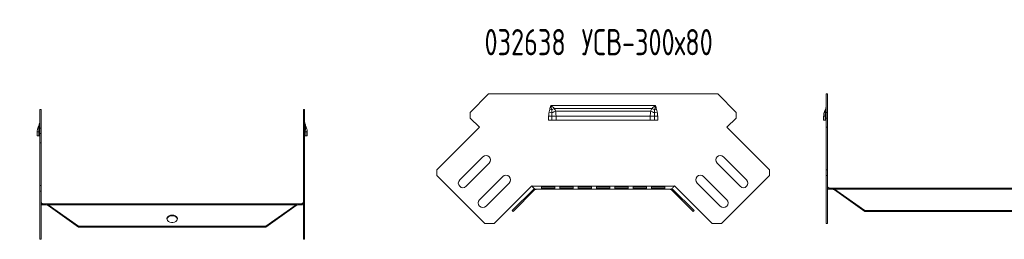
# Model space of a CAD drawing. Header units: millimetres. Extents: x -110 to 3011, y -971 to 757.
# Tile 11 of 13: x 1589 to 2341, y -64 to 103. Entities that reach past the tile are written whole.
import ezdxf

# ---------------------------------------------------------------- set-up
doc = ezdxf.new("R2010")
doc.units = ezdxf.units.MM
doc.styles.add('SLDTEXTSTYLE4', font='TXT', dxfattribs={"width": 0.7, "bigfont": 'bigfont'})

msp = doc.modelspace()

# ---------------------------------------------------------------- linework, layer by layer
at = {"color": 7, "linetype": 'Continuous', "lineweight": 15}
for p, q in [((1933.23, 32.34), (1947.37, 46.48)), ((1947.37, 46.48), (2122.26, 46.48)), ((2122.26, 46.48), (2136.4, 32.34)), ((2205.17, 46.48), (2206.07, 46.48)), ((2205.17, 46.48), (2205.17, 32.34)), ((2206.07, 46.48), (2206.07, 32.34)), ((1994.82, 37.69), (2074.82, 37.69)), ((1604.73, 34.55), (1605.63, 34.55)), ((1604.73, 34.55), (1604.73, 20.4)), ((1605.63, 34.55), (1605.63, 20.4)), ((1806.83, 34.55), (1805.93, 34.55)), ((1805.93, 20.4), (1805.93, 34.55)), ((1806.83, 20.4), (1806.83, 34.55)), ((1933.23, 32.34), (1933.23, 28.1)), ((1993.48, 32.48), (1995.69, 32.01)), ((1994.01, 34.68), (1995.53, 34.23)), ((1997.48, 35.48), (2072.15, 35.48)), ((1998.53, 33.25), (2071.1, 33.25)), ((2073.94, 32.01), (2076.16, 32.48)), ((2074.1, 34.23), (2075.62, 34.68)), ((2136.4, 28.1), (2136.4, 32.34)), ((2205.17, 32.34), (2206.07, 32.34)), ((2205.17, 28.1), (2205.17, 32.34)), ((2206.07, 32.34), (2206.07, 28.1)), ((1940.3, 21.03), (1933.23, 28.1)), ((1993.19, 29.58), (1995.66, 29.58)), ((1993.19, 26.48), (1993.19, 29.58)), ((1995.66, 26.48), (1993.19, 26.48)), ((1995.66, 29.58), (1998.82, 29.58)), ((1995.66, 29.58), (1995.66, 26.48)), ((1998.82, 26.48), (1995.66, 26.48)), ((1998.82, 29.58), (2070.82, 29.58)), ((1998.82, 29.58), (1998.82, 26.48)), ((1998.82, 26.48), (2070.82, 26.48)), ((2070.82, 26.48), (2070.82, 29.58)), ((2070.82, 29.58), (2073.97, 29.58)), ((2073.97, 26.48), (2070.82, 26.48)), ((2073.97, 26.48), (2073.97, 29.58)), ((2073.97, 29.58), (2076.44, 29.58)), ((2076.44, 26.48), (2073.97, 26.48)), ((2076.44, 29.58), (2076.44, 26.48)), ((2136.4, 28.1), (2129.33, 21.03)), ((2203.17, 29.58), (2204.29, 29.58)), ((2203.17, 26.48), (2203.17, 29.58)), ((2204.29, 26.48), (2203.17, 26.48)), ((2204.29, 29.58), (2205.17, 29.58)), ((2204.29, 26.48), (2204.29, 29.58)), ((2205.17, 26.48), (2204.29, 26.48)), ((2206.07, 28.1), (2205.17, 28.1)), ((2205.17, 28.1), (2205.17, 21.03)), ((2206.07, 28.1), (2206.07, 21.03)), ((1602.73, 17.64), (1603.85, 17.64)), ((1602.73, 14.55), (1602.73, 17.64)), ((1603.85, 17.64), (1604.73, 17.64)), ((1603.85, 14.55), (1603.85, 17.64)), ((1604.73, 20.4), (1605.63, 20.4)), ((1604.73, 16.16), (1604.73, 20.4)), ((1605.63, 16.16), (1604.73, 16.16)), ((1604.73, 16.16), (1604.73, 9.09)), ((1605.63, 20.4), (1605.63, 16.16)), ((1605.63, 16.16), (1605.63, 9.09)), ((1805.93, 20.4), (1806.83, 20.4)), ((1805.93, 16.16), (1805.93, 20.4)), ((1806.83, 16.16), (1805.93, 16.16)), ((1805.93, 9.09), (1805.93, 16.16)), ((1806.83, 20.4), (1806.83, 16.16)), ((1806.83, 17.64), (1807.7, 17.64)), ((1806.83, 9.09), (1806.83, 16.16)), ((1807.7, 17.64), (1807.7, 14.55)), ((1807.7, 17.64), (1808.83, 17.64)), ((1808.83, 17.64), (1808.83, 14.55)), ((1907.77, -11.5), (1940.3, 21.03)), ((2129.33, 21.03), (2161.86, -11.5)), ((2205.17, 21.03), (2206.07, 21.03)), ((2205.17, 21.03), (2205.17, -11.5)), ((2206.07, 21.03), (2206.07, -11.5)), ((1603.85, 14.55), (1602.73, 14.55)), ((1604.73, 14.55), (1603.85, 14.55)), ((1604.73, 9.09), (1605.63, 9.09)), ((1604.73, 9.09), (1604.73, -23.44)), ((1605.63, 9.09), (1605.63, -23.44)), ((1806.83, 9.09), (1805.93, 9.09)), ((1805.93, -23.44), (1805.93, 9.09)), ((1807.7, 14.55), (1806.83, 14.55)), ((1806.83, -23.44), (1806.83, 9.09)), ((1808.83, 14.55), (1807.7, 14.55)), ((1942.94, -1.41), (1925.26, -19.09)), ((1930.21, -24.04), (1947.89, -6.36)), ((2121.74, -6.36), (2139.42, -24.04)), ((2144.37, -19.09), (2126.69, -1.41)), ((1907.77, -11.5), (1907.77, -15.74)), ((2161.86, -15.74), (2161.86, -11.5)), ((2205.17, -11.5), (2206.07, -11.5)), ((2205.17, -15.74), (2205.17, -11.5)), ((2206.07, -11.5), (2206.07, -15.74)), ((1944.57, -52.54), (1907.77, -15.74)), ((1958.14, -16.62), (1940.47, -34.29)), ((1945.41, -39.24), (1963.09, -21.57)), ((2106.54, -21.57), (2124.22, -39.24)), ((2129.17, -34.29), (2111.49, -16.62)), ((2161.86, -15.74), (2125.06, -52.54)), ((2206.07, -15.74), (2205.17, -15.74)), ((2205.17, -15.74), (2205.17, -52.54)), ((2206.07, -15.74), (2206.07, -52.54)), ((1604.73, -23.44), (1605.63, -23.44)), ((1604.73, -27.68), (1604.73, -23.44)), ((1605.63, -27.68), (1604.73, -27.68)), ((1604.73, -27.68), (1604.73, -64.48)), ((1605.63, -23.44), (1605.63, -27.68)), ((1605.63, -27.68), (1605.63, -64.48)), ((1805.93, -27.68), (1805.93, -23.44)), ((1805.93, -23.44), (1806.83, -23.44)), ((1806.83, -27.68), (1805.93, -27.68)), ((1805.93, -64.48), (1805.93, -27.68)), ((1806.83, -23.44), (1806.83, -27.68)), ((1806.83, -64.48), (1806.83, -27.68)), ((1980.44, -23.74), (1951.64, -52.54)), ((1965.46, -42.54), (1981.88, -26.11)), ((1966.09, -43.17), (1982.52, -26.75)), ((1980.6, -23.91), (1980.44, -23.74)), ((2089.03, -23.91), (1980.6, -23.91)), ((1981.88, -26.11), (1982.39, -25.77)), ((1982.52, -26.75), (1981.88, -26.11)), ((1983.58, -26.31), (1983.67, -26.31)), ((2085.96, -26.31), (1983.67, -26.31)), ((1997.82, -24.55), (1987.82, -24.55)), ((1987.82, -24.55), (1987.82, -26.22)), ((1987.82, -25.35), (1997.82, -25.35)), ((1987.82, -26.22), (1997.82, -26.22)), ((1997.82, -26.22), (1997.82, -24.55)), ((2011.82, -24.55), (2001.82, -24.55)), ((2001.82, -24.55), (2001.82, -26.22)), ((2001.82, -25.35), (2011.82, -25.35)), ((2001.82, -26.22), (2011.82, -26.22)), ((2011.82, -26.22), (2011.82, -24.55)), ((2025.82, -24.55), (2015.82, -24.55)), ((2015.82, -24.55), (2015.82, -26.22)), ((2015.82, -25.35), (2025.82, -25.35)), ((2015.82, -26.22), (2025.82, -26.22)), ((2025.82, -26.22), (2025.82, -24.55)), ((2039.82, -24.55), (2029.82, -24.55)), ((2029.82, -24.55), (2029.82, -26.22)), ((2029.82, -25.35), (2039.82, -25.35)), ((2029.82, -26.22), (2039.82, -26.22)), ((2039.82, -26.22), (2039.82, -24.55)), ((2053.82, -24.55), (2043.82, -24.55)), ((2043.82, -24.55), (2043.82, -26.22)), ((2043.82, -25.35), (2053.82, -25.35)), ((2043.82, -26.22), (2053.82, -26.22)), ((2053.82, -26.22), (2053.82, -24.55)), ((2067.82, -24.55), (2057.82, -24.55)), ((2057.82, -24.55), (2057.82, -26.22)), ((2057.82, -25.35), (2067.82, -25.35)), ((2057.82, -26.22), (2067.82, -26.22)), ((2067.82, -26.22), (2067.82, -24.55)), ((2081.82, -24.55), (2071.82, -24.55)), ((2071.82, -24.55), (2071.82, -26.22)), ((2071.82, -25.35), (2081.82, -25.35)), ((2071.82, -26.22), (2081.82, -26.22)), ((2081.82, -26.22), (2081.82, -24.55)), ((2085.96, -26.31), (2086.05, -26.31)), ((2087.11, -26.75), (2087.75, -26.11)), ((2087.11, -26.75), (2103.54, -43.17)), ((2087.24, -25.77), (2087.75, -26.11)), ((2087.75, -26.11), (2104.18, -42.54)), ((2089.19, -23.74), (2089.03, -23.91)), ((2117.99, -52.54), (2089.19, -23.74)), ((2207.57, -26.31), (2207.57, -25.41)), ((2207.57, -25.41), (2208.72, -25.41)), ((2207.57, -26.31), (2208.72, -26.31)), ((2208.72, -25.41), (2208.72, -26.31)), ((2208.72, -25.41), (2209.95, -25.41)), ((2208.72, -26.31), (2209.95, -26.31)), ((2209.95, -26.31), (2209.95, -25.41)), ((2216.72, -25.41), (2209.95, -25.41)), ((2211.48, -26.75), (2211.48, -26.11)), ((2211.48, -26.11), (2234.72, -42.54)), ((2216.72, -26.11), (2211.48, -26.11)), ((2211.48, -26.75), (2234.72, -43.17)), ((2216.72, -26.11), (2216.72, -25.41)), ((2226.72, -25.41), (2216.72, -25.41)), ((2216.72, -26.11), (2216.72, -26.27)), ((2216.72, -26.27), (2226.72, -26.27)), ((2235.72, -25.41), (2226.72, -25.41)), ((2226.72, -25.41), (2226.72, -26.11)), ((2226.72, -26.27), (2226.72, -26.11)), ((2235.72, -26.11), (2226.72, -26.11)), ((2235.72, -26.11), (2235.72, -25.41)), ((2245.72, -25.41), (2235.72, -25.41)), ((2235.72, -26.11), (2235.72, -26.27)), ((2235.72, -26.27), (2245.72, -26.27)), ((2245.72, -25.41), (2245.72, -26.11)), ((2502.48, -25.41), (2245.72, -25.41)), ((2245.72, -26.27), (2245.72, -26.11)), ((2500.95, -26.11), (2245.72, -26.11)), ((1607.13, -38.24), (1607.13, -37.34)), ((1607.13, -37.34), (1608.28, -37.34)), ((1608.28, -37.34), (1608.28, -38.24)), ((1608.28, -37.34), (1609.51, -37.34)), ((1609.51, -38.24), (1609.51, -37.34)), ((1609.51, -37.34), (1616.28, -37.34)), ((1616.28, -38.05), (1616.28, -37.34)), ((1626.28, -37.34), (1616.28, -37.34)), ((1626.28, -37.34), (1635.28, -37.34)), ((1626.28, -37.34), (1626.28, -38.05)), ((1635.28, -38.05), (1635.28, -37.34)), ((1645.28, -37.34), (1635.28, -37.34)), ((1645.28, -37.34), (1645.28, -38.05)), ((1645.28, -37.34), (1802.04, -37.34)), ((1802.04, -38.24), (1802.04, -37.34)), ((1802.04, -37.34), (1803.28, -37.34)), ((1803.28, -37.34), (1803.28, -38.24)), ((1803.28, -37.34), (1804.43, -37.34)), ((1804.43, -38.24), (1804.43, -37.34)), ((1607.13, -38.24), (1608.28, -38.24)), ((1608.28, -38.24), (1609.51, -38.24)), ((1611.04, -38.68), (1611.04, -38.05)), ((1611.04, -38.05), (1634.28, -54.48)), ((1611.04, -38.05), (1616.28, -38.05)), ((1611.04, -38.68), (1634.28, -55.11)), ((1616.28, -38.05), (1616.28, -38.21)), ((1616.28, -38.21), (1626.28, -38.21)), ((1626.28, -38.21), (1626.28, -38.05)), ((1626.28, -38.05), (1635.28, -38.05)), ((1635.28, -38.05), (1635.28, -38.21)), ((1635.28, -38.21), (1645.28, -38.21)), ((1645.28, -38.21), (1645.28, -38.05)), ((1645.28, -38.05), (1800.51, -38.05)), ((1777.28, -54.48), (1800.51, -38.05)), ((1777.28, -55.11), (1800.51, -38.68)), ((1800.51, -38.68), (1800.51, -38.05)), ((1802.04, -38.24), (1803.28, -38.24)), ((1803.28, -38.24), (1804.43, -38.24)), ((1965.46, -42.54), (1966.09, -43.17)), ((2104.18, -42.54), (2103.54, -43.17)), ((2234.72, -42.54), (2234.72, -43.17)), ((2234.72, -42.54), (2477.72, -42.54)), ((2234.72, -43.17), (2477.72, -43.17)), ((1951.64, -52.54), (1944.57, -52.54)), ((2125.06, -52.54), (2117.99, -52.54)), ((2205.17, -52.54), (2206.07, -52.54)), ((1634.28, -54.48), (1634.28, -55.11)), ((1634.28, -54.48), (1777.28, -54.48)), ((1634.28, -55.11), (1777.28, -55.11)), ((1777.28, -54.48), (1777.28, -55.11)), ((1604.73, -64.48), (1605.63, -64.48)), ((1806.83, -64.48), (1805.93, -64.48))]:
    msp.add_line(p, q, dxfattribs=at)
at = {"color": 7, "linetype": 'Continuous', "lineweight": 15, "flags": 128}
for points in [[(2204.45, 32.01), (2204.61, 32.07), (2204.76, 32.12), (2204.88, 32.18), (2204.98, 32.23), (2205.07, 32.29), (2205.12, 32.36), (2205.16, 32.42), (2205.17, 32.48)], [(1604.01, 20.08), (1604.17, 20.13), (1604.32, 20.18), (1604.44, 20.24), (1604.54, 20.3), (1604.62, 20.36), (1604.68, 20.42), (1604.72, 20.48), (1604.73, 20.54)], [(1806.83, 20.54), (1806.84, 20.48), (1806.87, 20.42), (1806.93, 20.36), (1807.01, 20.3), (1807.11, 20.24), (1807.24, 20.18), (1807.38, 20.13), (1807.55, 20.08)], [(1705.78, -45.99), (1706.96, -46.12), (1708.03, -46.48), (1708.9, -47.05), (1709.5, -47.79), (1709.77, -48.61), (1709.68, -49.45), (1709.24, -50.23), (1708.5, -50.89), (1707.51, -51.37), (1706.37, -51.62), (1705.18, -51.62), (1704.04, -51.37), (1703.06, -50.89), (1702.31, -50.23), (1701.88, -49.45), (1701.79, -48.61), (1702.05, -47.79), (1702.65, -47.05), (1703.52, -46.48), (1704.6, -46.12), (1705.78, -45.99)], [(1701.8, -49.14), (1701.88, -48.83), (1702.31, -48.04), (1703.06, -47.38), (1704.04, -46.91), (1705.18, -46.66), (1706.37, -46.66), (1707.51, -46.91), (1708.5, -47.38), (1709.24, -48.04), (1709.68, -48.83), (1709.75, -49.14)]]:
    msp.add_lwpolyline(points, dxfattribs=at)
at = {"color": 7, "linetype": 'Continuous', "lineweight": 15}
for centre, radius, start, end in [((2004.87, 21.86), 15.5, 118.48875, 127.06398), ((2002.38, 20.57), 13.26, 106.89305, 120.30654), ((2067.25, 20.57), 13.26, 59.69346, 73.10695), ((2064.76, 21.86), 15.5, 52.93602, 61.51125), ((2205.18, 33.11), 1.32, 173.74544, 236.1908), ((2206.29, 34.95), 1.62, 160.99757, 206.52958), ((2204.58, 34.77), 0.6, 295.30597, 351.54554), ((1605.84, 23.02), 1.62, 160.99757, 206.52958), ((1604.13, 22.83), 0.6, 295.30597, 351.54554), ((1807.42, 22.83), 0.6, 188.45446, 244.69403), ((1805.71, 23.02), 1.62, 333.47042, 19.00243), ((1604.74, 21.17), 1.32, 173.74544, 236.1908), ((1806.81, 21.17), 1.32, 303.8092, 6.25456), ((1945.41, -3.89), 3.5, 315, 135), ((2124.22, -3.89), 3.5, 45, 225), ((1927.74, -21.57), 3.5, 135, 315), ((1960.62, -19.09), 3.5, 315, 135), ((2109.01, -19.09), 3.5, 45, 225), ((2141.89, -21.57), 3.5, 225, 45), ((1942.94, -36.77), 3.5, 135, 315), ((2126.69, -36.77), 3.5, 225, 45)]:
    msp.add_arc(centre, radius, start, end, dxfattribs=at)
for points, knots in [([(1994.01, 34.68), (1994.16, 35.18), (1994.3, 35.68), (1994.56, 36.68), (1994.69, 37.18), (1994.82, 37.69)], [0, 0, 0, 0, 0.5, 0.5, 1, 1, 1, 1]), ([(1997.48, 35.48), (1997.05, 35.85), (1996.61, 36.22), (1995.72, 36.96), (1995.27, 37.32), (1994.82, 37.69)], [0, 0, 0, 0, 0.5, 0.5, 1, 1, 1, 1]), ([(1995.53, 34.23), (1995.42, 34.8), (1995.3, 35.37), (1995.06, 36.53), (1994.94, 37.11), (1994.82, 37.69)], [0, 0, 0, 0, 0.5, 0.5, 1, 1, 1, 1]), ([(2072.15, 35.48), (2072.58, 35.85), (2073.02, 36.22), (2073.91, 36.96), (2074.36, 37.32), (2074.82, 37.69)], [0, 0, 0, 0, 0.5, 0.5, 1, 1, 1, 1]), ([(2074.1, 34.23), (2074.21, 34.8), (2074.33, 35.37), (2074.57, 36.53), (2074.69, 37.11), (2074.82, 37.69)], [0, 0, 0, 0, 0.5, 0.5, 1, 1, 1, 1]), ([(2075.62, 34.68), (2075.47, 35.18), (2075.33, 35.68), (2075.07, 36.68), (2074.94, 37.18), (2074.82, 37.69)], [0, 0, 0, 0, 0.5, 0.5, 1, 1, 1, 1]), ([(2204.75, 35.48), (2204.9, 35.85), (2205, 36.22), (2205.14, 36.96), (2205.17, 37.32), (2205.17, 37.69)], [0, 0, 0, 0, 0.5, 0.5, 1, 1, 1, 1]), ([(2204.83, 34.23), (2204.95, 34.8), (2205.04, 35.37), (2205.14, 36.53), (2205.17, 37.11), (2205.17, 37.69)], [0, 0, 0, 0, 0.5, 0.5, 1, 1, 1, 1]), ([(1993.19, 29.58), (1993.19, 30.07), (1993.22, 30.55), (1993.31, 31.52), (1993.38, 32), (1993.48, 32.48)], [0, 0, 0, 0, 0.5, 0.5, 1, 1, 1, 1]), ([(1993.48, 32.48), (1993.55, 32.85), (1993.63, 33.22), (1993.81, 33.95), (1993.9, 34.32), (1994.01, 34.68)], [0, 0, 0, 0, 0.5, 0.5, 1, 1, 1, 1]), ([(1995.69, 32.01), (1995.68, 31.61), (1995.67, 31.2), (1995.66, 30.39), (1995.66, 29.99), (1995.66, 29.58)], [0, 0, 0, 0, 0.5, 0.5, 1, 1, 1, 1]), ([(1997.48, 35.48), (1997.7, 35.13), (1997.89, 34.77), (1998.24, 34.02), (1998.39, 33.64), (1998.53, 33.25)], [0, 0, 0, 0, 0.5, 0.5, 1, 1, 1, 1]), ([(1998.53, 33.25), (1998.63, 32.67), (1998.7, 32.07), (1998.77, 31.15), (1998.79, 30.84), (1998.81, 30.21), (1998.82, 29.89), (1998.82, 29.58)], [0, 0, 0, 0, 0.5, 0.5, 0.75, 0.75, 1, 1, 1, 1]), ([(2070.82, 29.58), (2070.82, 29.89), (2070.82, 30.21), (2070.84, 30.84), (2070.86, 31.15), (2070.93, 32.07), (2071, 32.67), (2071.1, 33.25)], [0, 0, 0, 0, 0.25, 0.25, 0.5, 0.5, 1, 1, 1, 1]), ([(2071.1, 33.25), (2071.24, 33.64), (2071.39, 34.02), (2071.74, 34.77), (2071.93, 35.13), (2072.15, 35.48)], [0, 0, 0, 0, 0.5, 0.5, 1, 1, 1, 1]), ([(2073.97, 29.58), (2073.97, 29.99), (2073.97, 30.39), (2073.96, 31.2), (2073.95, 31.61), (2073.94, 32.01)], [0, 0, 0, 0, 0.5, 0.5, 1, 1, 1, 1]), ([(2075.62, 34.68), (2075.73, 34.32), (2075.82, 33.95), (2076, 33.22), (2076.08, 32.85), (2076.16, 32.48)], [0, 0, 0, 0, 0.5, 0.5, 1, 1, 1, 1]), ([(2076.16, 32.48), (2076.26, 32), (2076.32, 31.52), (2076.42, 30.55), (2076.44, 30.07), (2076.44, 29.58)], [0, 0, 0, 0, 0.5, 0.5, 1, 1, 1, 1]), ([(2203.17, 29.58), (2203.17, 29.89), (2203.19, 30.21), (2203.24, 30.84), (2203.29, 31.15), (2203.47, 32.07), (2203.64, 32.67), (2203.87, 33.25)], [0, 0, 0, 0, 0.25, 0.25, 0.5, 0.5, 1, 1, 1, 1]), ([(2203.87, 33.25), (2204.02, 33.64), (2204.17, 34.02), (2204.47, 34.77), (2204.61, 35.13), (2204.75, 35.48)], [0, 0, 0, 0, 0.5, 0.5, 1, 1, 1, 1]), ([(2204.29, 29.58), (2204.29, 29.99), (2204.31, 30.39), (2204.36, 31.2), (2204.4, 31.61), (2204.45, 32.01)], [0, 0, 0, 0, 0.5, 0.5, 1, 1, 1, 1]), ([(1603.43, 21.32), (1603.58, 21.7), (1603.73, 22.08), (1604.03, 22.83), (1604.17, 23.19), (1604.31, 23.55)], [0, 0, 0, 0, 0.5, 0.5, 1, 1, 1, 1]), ([(1604.31, 23.55), (1604.45, 23.92), (1604.56, 24.28), (1604.7, 25.02), (1604.73, 25.38), (1604.73, 25.75)], [0, 0, 0, 0, 0.5, 0.5, 1, 1, 1, 1]), ([(1604.39, 22.29), (1604.51, 22.86), (1604.59, 23.43), (1604.7, 24.59), (1604.73, 25.17), (1604.73, 25.75)], [0, 0, 0, 0, 0.5, 0.5, 1, 1, 1, 1]), ([(1807.16, 22.29), (1807.04, 22.86), (1806.96, 23.43), (1806.85, 24.59), (1806.83, 25.17), (1806.83, 25.75)], [0, 0, 0, 0, 0.5, 0.5, 1, 1, 1, 1]), ([(1807.24, 23.55), (1807.1, 23.92), (1807, 24.28), (1806.86, 25.02), (1806.83, 25.38), (1806.83, 25.75)], [0, 0, 0, 0, 0.5, 0.5, 1, 1, 1, 1]), ([(1807.24, 23.55), (1807.38, 23.19), (1807.53, 22.83), (1807.82, 22.08), (1807.97, 21.7), (1808.13, 21.32)], [0, 0, 0, 0, 0.5, 0.5, 1, 1, 1, 1]), ([(1602.73, 17.64), (1602.73, 17.96), (1602.74, 18.27), (1602.8, 18.9), (1602.85, 19.21), (1603.02, 20.14), (1603.2, 20.74), (1603.43, 21.32)], [0, 0, 0, 0, 0.25, 0.25, 0.5, 0.5, 1, 1, 1, 1]), ([(1603.85, 17.64), (1603.85, 18.05), (1603.86, 18.46), (1603.92, 19.27), (1603.95, 19.67), (1604.01, 20.08)], [0, 0, 0, 0, 0.5, 0.5, 1, 1, 1, 1]), ([(1807.55, 20.08), (1807.6, 19.67), (1807.64, 19.27), (1807.69, 18.46), (1807.7, 18.05), (1807.7, 17.64)], [0, 0, 0, 0, 0.5, 0.5, 1, 1, 1, 1]), ([(1808.13, 21.32), (1808.36, 20.74), (1808.53, 20.14), (1808.71, 19.21), (1808.75, 18.9), (1808.81, 18.27), (1808.83, 17.96), (1808.83, 17.64)], [0, 0, 0, 0, 0.5, 0.5, 0.75, 0.75, 1, 1, 1, 1]), ([(1983.67, -26.31), (1983.41, -26.31), (1983.16, -26.24), (1982.65, -26), (1982.39, -25.83), (1981.88, -25.38), (1981.62, -25.11), (1981.11, -24.53), (1980.86, -24.22), (1980.6, -23.91)], [0, 0, 0, 0, 0.25, 0.25, 0.5, 0.5, 0.75, 0.75, 1, 1, 1, 1]), ([(1982.52, -26.75), (1982.66, -26.61), (1982.83, -26.5), (1983.19, -26.35), (1983.38, -26.31), (1983.58, -26.31)], [0, 0, 0, 0, 0.5, 0.5, 1, 1, 1, 1]), ([(2089.03, -23.91), (2088.77, -24.22), (2088.52, -24.53), (2088.01, -25.11), (2087.75, -25.38), (2087.24, -25.83), (2086.98, -26), (2086.47, -26.24), (2086.22, -26.31), (2085.96, -26.31)], [0, 0, 0, 0, 0.25, 0.25, 0.5, 0.5, 0.75, 0.75, 1, 1, 1, 1]), ([(2086.05, -26.31), (2086.25, -26.31), (2086.44, -26.35), (2086.81, -26.5), (2086.97, -26.61), (2087.11, -26.75)], [0, 0, 0, 0, 0.5, 0.5, 1, 1, 1, 1]), ([(2206.07, -23.91), (2206.07, -24.1), (2206.11, -24.3), (2206.26, -24.66), (2206.37, -24.83), (2206.65, -25.11), (2206.81, -25.22), (2207.18, -25.37), (2207.37, -25.41), (2207.57, -25.41)], [0, 0, 0, 0, 0.25, 0.25, 0.5, 0.5, 0.75, 0.75, 1, 1, 1, 1]), ([(2206.07, -25.73), (2206.26, -25.88), (2206.69, -26.23), (2207.25, -26.28), (2207.57, -26.31)], [0, 0, 0, 0, 0.427562, 1, 1, 1, 1]), ([(2209.95, -25.41), (2210.21, -25.41), (2210.46, -25.47), (2210.97, -25.71), (2211.23, -25.89), (2211.48, -26.11)], [0, 0, 0, 0, 0.5, 0.5, 1, 1, 1, 1]), ([(2209.95, -26.31), (2210.21, -26.31), (2210.46, -26.35), (2210.97, -26.5), (2211.23, -26.61), (2211.48, -26.75)], [0, 0, 0, 0, 0.5, 0.5, 1, 1, 1, 1]), ([(1605.63, -35.84), (1605.63, -36.04), (1605.67, -36.24), (1605.82, -36.6), (1605.93, -36.77), (1606.21, -37.04), (1606.37, -37.15), (1606.74, -37.3), (1606.93, -37.34), (1607.13, -37.34)], [0, 0, 0, 0, 0.25, 0.25, 0.5, 0.5, 0.75, 0.75, 1, 1, 1, 1]), ([(1609.51, -37.34), (1609.77, -37.34), (1610.02, -37.41), (1610.53, -37.65), (1610.79, -37.82), (1611.04, -38.05)], [0, 0, 0, 0, 0.5, 0.5, 1, 1, 1, 1]), ([(1800.51, -38.05), (1800.77, -37.82), (1801.02, -37.65), (1801.53, -37.41), (1801.79, -37.34), (1802.04, -37.34)], [0, 0, 0, 0, 0.5, 0.5, 1, 1, 1, 1]), ([(1804.43, -37.34), (1804.62, -37.34), (1804.82, -37.3), (1805.18, -37.15), (1805.35, -37.04), (1805.62, -36.77), (1805.74, -36.6), (1805.89, -36.24), (1805.93, -36.04), (1805.93, -35.84)], [0, 0, 0, 0, 0.25, 0.25, 0.5, 0.5, 0.75, 0.75, 1, 1, 1, 1]), ([(1605.63, -37.67), (1605.81, -37.82), (1606.25, -38.16), (1606.81, -38.21), (1607.13, -38.24)], [0, 0, 0, 0, 0.427562, 1, 1, 1, 1]), ([(1609.51, -38.24), (1609.77, -38.24), (1610.02, -38.28), (1610.53, -38.43), (1610.79, -38.54), (1611.04, -38.68)], [0, 0, 0, 0, 0.5, 0.5, 1, 1, 1, 1]), ([(1800.51, -38.68), (1800.77, -38.54), (1801.02, -38.43), (1801.53, -38.28), (1801.79, -38.24), (1802.04, -38.24)], [0, 0, 0, 0, 0.5, 0.5, 1, 1, 1, 1]), ([(1804.43, -38.24), (1804.74, -38.21), (1805.3, -38.16), (1805.74, -37.82), (1805.93, -37.67)], [0, 0, 0, 0, 0.572438, 1, 1, 1, 1])]:
    msp.add_open_spline(points, degree=3, knots=knots, dxfattribs=at)
for points in [[(1995.53, 34.23), (1995.61, 33.49), (1995.66, 32.75), (1995.69, 32.01)], [(2073.94, 32.01), (2073.97, 32.75), (2074.02, 33.49), (2074.1, 34.23)], [(2204.45, 32.01), (2204.58, 32.75), (2204.71, 33.49), (2204.83, 34.23)], [(1604.01, 20.08), (1604.14, 20.82), (1604.27, 21.55), (1604.39, 22.29)], [(1807.16, 22.29), (1807.29, 21.55), (1807.42, 20.82), (1807.55, 20.08)]]:
    msp.add_open_spline(points, degree=3, dxfattribs=at)

# ---------------------------------------------------------------- texts
at = {"color": 7, "linetype": 'Continuous', "lineweight": 0, "char_height": 20, "attachment_point": 1, "style": 'SLDTEXTSTYLE4'}
for s, insert in [('032628 \\M+18454\\M+18452\\M+18442-200\\M+1848780', (1358.29, 102.79)), ('032638 \\M+18454\\M+18452\\M+18442-300\\M+1848780', (1944.22, 95.99))]:
    msp.add_mtext(s, dxfattribs=dict(at, insert=insert))

doc.saveas('drawing.dxf')
